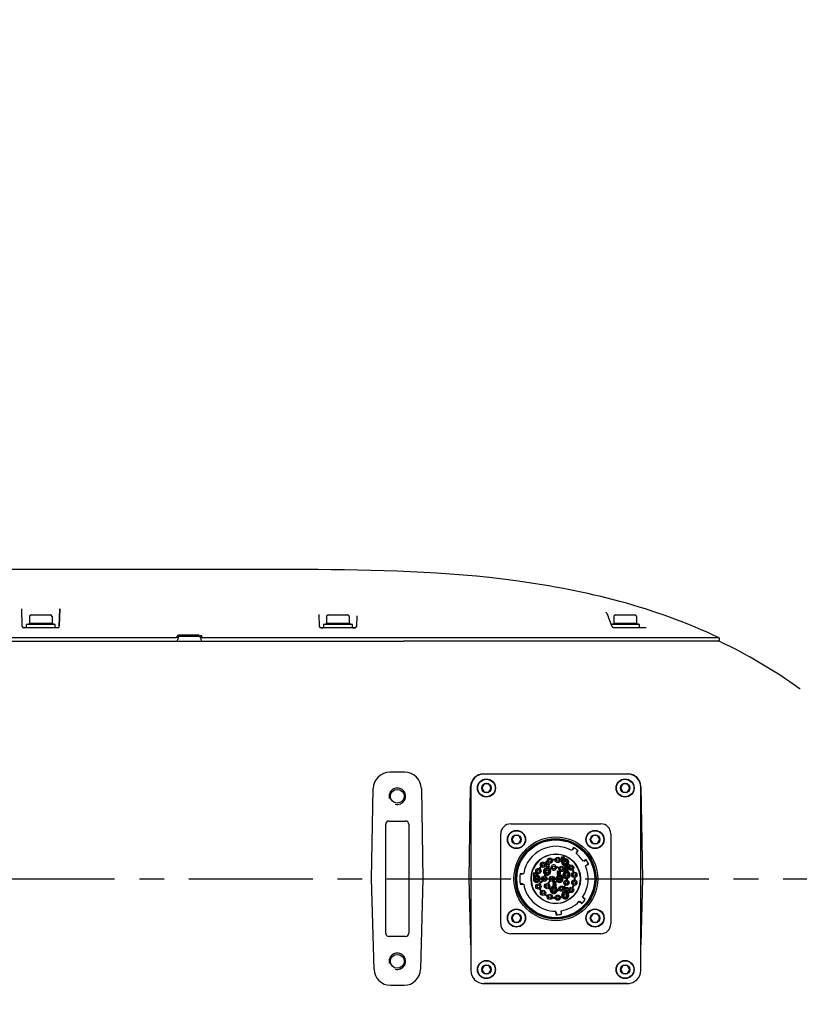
# Model space of a CAD drawing. Header units: millimetres. Extents: x 7426 to 8300, y 124 to 421.
# Tile 97 of 135: x 8179 to 8190, y 225 to 240. Entities that reach past the tile are written whole.
import ezdxf

# ---------------------------------------------------------------- set-up
doc = ezdxf.new("R2010")
doc.units = ezdxf.units.MM
doc.linetypes.add('BANKLINE1', pattern=[5.5, 4, -1.5])
doc.linetypes.add('CENTER', pattern=[0.6, 0.375, -0.075, 0.075, -0.075])
doc.layers.add('00_COMPONENTS', color=7, linetype='BANKLINE1')
doc.layers.add('外形图', color=7, linetype='Continuous')
doc.styles.add('微软雅黑', font='msyh.ttc')
doc.dimstyles.new('尺寸标注_1_20比例', dxfattribs={"dimtxt": 2.1, "dimasz": 1.7, "dimexe": 0.5, "dimexo": 0.4, "dimgap": 0.5, "dimtad": 1, "dimdec": 1, "dimlfac": 20, "dimdsep": 46, "dimtxsty": '微软雅黑', "dimcen": 0.09, "dimadec": 0, "dimazin": 0, "dimtp": 0.01, "dimtm": 0.01, "dimtfac": 1, "dimtdec": 1, "dimtofl": 0, "dimtmove": 0, "dimatfit": 3, "dimfxl": 1, "dimtolj": 1, "dimarcsym": 0})

# ---------------------------------------------------------------- blocks, each defined once
blk = doc.blocks.new('*D1502')
at = {"layer": '00_COMPONENTS', "color": 0, "linetype": 'ByBlock', "lineweight": -2, "ltscale": 20}
for p, q in [((8253.927, 235.637), (8245.003, 234.064)), ((8159.317, 226.977), (8164.002, 226.977))]:
    blk.add_line(p, q, dxfattribs=at)
blk.add_arc((8204.813, 226.977), 41.311, 12.358, 177.642, dxfattribs=at)
at = {"layer": '00_COMPONENTS', "color": 0}
for points in [[(8244.888, 235.763), (8245.444, 235.873), (8245.496, 234.15)], [(8163.254, 228.682), (8163.82, 228.671), (8163.502, 226.977)]]:
    blk.add_solid(points, dxfattribs=at)
at = {"layer": 'Defpoints', "color": 0}
for p in [(8221.175, 264.909), (8254.321, 235.707), (8158.917, 226.977), (8204.813, 226.977)]:
    blk.add_point(p, dxfattribs=at)
at = {"layer": '00_COMPONENTS', "color": 0, "insert": (8201.073, 269.715), "char_height": 2.1, "attachment_point": 5, "rotation": 5, "style": '微软雅黑'}
blk.add_mtext('\\A1;-\\A1;170%%d', dxfattribs=at)
blk = doc.blocks.new('*D1503')
at = {"layer": '00_COMPONENTS', "color": 0, "linetype": 'ByBlock', "lineweight": -2, "ltscale": 20}
for p, q in [((8163.902, 226.977), (8164.071, 226.977)), ((8239.319, 220.893), (8245.92, 219.729))]:
    blk.add_line(p, q, dxfattribs=at)
blk.add_arc((8204.813, 226.977), 41.241, 182.3619, 347.6381, dxfattribs=at)
at = {"layer": '00_COMPONENTS', "color": 0}
for points in [[(8163.89, 225.283), (8163.323, 225.271), (8163.571, 226.977)], [(8245.376, 218.093), (8244.82, 218.203), (8245.427, 219.815)]]:
    blk.add_solid(points, dxfattribs=at)
at = {"layer": 'Defpoints', "color": 0}
for p in [(8163.502, 226.977), (8204.813, 226.977), (8238.925, 220.962), (8182.15, 192.52)]:
    blk.add_point(p, dxfattribs=at)
at = {"layer": '00_COMPONENTS', "color": 0, "insert": (8201.357, 187.477), "char_height": 2.1, "attachment_point": 5, "rotation": 355, "style": '微软雅黑'}
blk.add_mtext('\\A1;+\\A1;170%%d', dxfattribs=at)

msp = doc.modelspace()

# ---------------------------------------------------------------- linework, layer by layer
at = {"layer": '外形图', "linetype": 'Continuous'}
for p, q in [((8182.8626, 231.6612), (8175.1118, 231.6619)), ((8178.5817, 230.8087), (8178.575, 231.0651)), ((8178.5819, 230.8012), (8178.575, 231.0651)), ((8179.1432, 230.8012), (8179.1501, 231.0655)), ((8179.1501, 231.0655), (8179.1433, 230.8068)), ((8178.6901, 230.9494), (8178.6901, 230.8442)), ((8178.7151, 230.9744), (8179.0101, 230.9744)), ((8179.0351, 230.9494), (8179.0351, 230.8442)), ((8183.0819, 230.8012), (8183.0772, 230.9824)), ((8183.1901, 230.9494), (8183.1901, 230.8442)), ((8183.2151, 230.9744), (8183.5101, 230.9744)), ((8183.5351, 230.9494), (8183.5351, 230.8442)), ((8183.6474, 230.9599), (8183.6432, 230.8012)), ((8187.4263, 231.018), (8187.4262, 231.0181)), ((8187.4266, 231.0153), (8187.4262, 231.0181)), ((8187.4353, 230.9984), (8187.4344, 230.9998)), ((8187.4377, 230.9949), (8187.4353, 230.9984)), ((8187.4455, 230.9817), (8187.4434, 230.9855)), ((8187.4685, 230.9248), (8187.4541, 230.9626)), ((8187.5401, 230.9494), (8187.5401, 230.8442)), ((8187.5651, 230.9744), (8187.8601, 230.9744)), ((8187.8851, 230.9494), (8187.8851, 230.8442)), ((8179.1182, 230.7769), (8178.6069, 230.7769)), ((8178.6426, 230.8269), (8178.6426, 230.7769)), ((8179.0826, 230.8269), (8178.6426, 230.8269)), ((8179.0826, 230.7769), (8178.6426, 230.7769)), ((8178.6524, 230.8305), (8178.6901, 230.8442)), ((8179.0351, 230.8442), (8178.6901, 230.8442)), ((8179.0727, 230.8305), (8179.0351, 230.8442)), ((8179.0826, 230.7769), (8179.0826, 230.8269)), ((8183.6182, 230.7769), (8183.1069, 230.7769)), ((8183.1124, 230.7769), (8183.1426, 230.7769)), ((8183.1426, 230.8269), (8183.1426, 230.7769)), ((8183.5826, 230.8269), (8183.1426, 230.8269)), ((8183.5826, 230.7769), (8183.1426, 230.7769)), ((8183.1524, 230.8305), (8183.1901, 230.8442)), ((8183.5351, 230.8442), (8183.1901, 230.8442)), ((8183.5727, 230.8305), (8183.5351, 230.8442)), ((8183.5826, 230.7769), (8183.5826, 230.8269)), ((8183.5839, 230.7769), (8183.6182, 230.7769)), ((8187.5123, 230.8059), (8187.4972, 230.8475)), ((8187.5033, 230.8308), (8187.5401, 230.8442)), ((8187.9326, 230.8269), (8187.5047, 230.8269)), ((8187.8851, 230.8442), (8187.5401, 230.8442)), ((8188.0326, 230.7769), (8187.5491, 230.7769)), ((8187.9326, 230.7769), (8187.5525, 230.7769)), ((8187.9227, 230.8305), (8187.8851, 230.8442)), ((8187.9326, 230.7769), (8187.9326, 230.8269)), ((8180.9114, 230.6269), (8167.8068, 230.6269)), ((8180.9389, 230.6275), (8180.9382, 230.6012)), ((8181.261, 230.6695), (8180.9636, 230.6695)), ((8180.9639, 230.6519), (8181.2612, 230.6519)), ((8181.2862, 230.6275), (8181.2869, 230.6012)), ((8184.3545, 230.6269), (8181.3102, 230.6269)), ((8188.3902, 230.6269), (8184.3547, 230.6269)), ((8189.136, 230.6269), (8188.3902, 230.6269)), ((8189.136, 230.6269), (8189.136, 230.5919)), ((8167.5368, 230.5769), (8184.3551, 230.5769)), ((8189.136, 230.5769), (8184.3551, 230.5769)), ((8190.3626, 229.8519), (8190.3509, 229.8602)), ((8184.3775, 228.5905), (8184.1476, 228.5905)), ((8185.5672, 228.5655), (8187.7579, 228.5655)), ((8187.7501, 228.5644), (8185.5751, 228.5644)), ((8185.3489, 226.9769), (8185.3733, 228.375)), ((8185.5767, 228.414), (8185.5408, 228.3519)), ((8185.6484, 228.414), (8185.5767, 228.414)), ((8185.6843, 228.3519), (8185.6484, 228.414)), ((8187.6767, 228.414), (8187.6408, 228.3519)), ((8187.7484, 228.414), (8187.6767, 228.414)), ((8187.7843, 228.3519), (8187.7484, 228.414)), ((8187.9518, 228.375), (8187.9762, 226.9769)), ((8183.8739, 226.9769), (8183.8978, 228.3451)), ((8184.6273, 228.3451), (8184.6512, 226.9769)), ((8185.3751, 228.3644), (8185.3751, 225.5894)), ((8185.5408, 228.3519), (8185.5767, 228.2898)), ((8185.5767, 228.2898), (8185.6484, 228.2898)), ((8185.6484, 228.2898), (8185.6843, 228.3519)), ((8187.6408, 228.3519), (8187.6767, 228.2898)), ((8187.6767, 228.2898), (8187.7484, 228.2898)), ((8187.7484, 228.2898), (8187.7843, 228.3519)), ((8187.9501, 225.5894), (8187.9501, 228.3644)), ((8184.0876, 226.1519), (8184.0876, 227.8019)), ((8184.1375, 227.8519), (8184.3876, 227.8519)), ((8184.4376, 227.8019), (8184.4376, 226.1519)), ((8185.9801, 227.8094), (8187.3451, 227.8094)), ((8185.8301, 226.2944), (8185.8301, 227.6594)), ((8186.0317, 227.634), (8185.9958, 227.5719)), ((8186.1034, 227.634), (8186.0317, 227.634)), ((8186.1393, 227.5719), (8186.1034, 227.634)), ((8187.2217, 227.634), (8187.1858, 227.5719)), ((8187.2934, 227.634), (8187.2217, 227.634)), ((8187.3293, 227.5719), (8187.2934, 227.634)), ((8187.4951, 227.6594), (8187.4951, 226.2944)), ((8185.9958, 227.5719), (8186.0317, 227.5098)), ((8186.0317, 227.5098), (8186.1034, 227.5098)), ((8186.1034, 227.5098), (8186.1393, 227.5719)), ((8187.1858, 227.5719), (8187.2217, 227.5098)), ((8187.2217, 227.5098), (8187.2934, 227.5098)), ((8187.2934, 227.5098), (8187.3293, 227.5719)), ((8186.9333, 227.4499), (8186.9036, 227.4058)), ((8186.9212, 227.4238), (8186.944, 227.4436)), ((8186.9699, 227.3611), (8186.9997, 227.4051)), ((8186.9899, 227.4126), (8186.9801, 227.3841)), ((8186.4601, 227.2077), (8186.4601, 227.2094)), ((8186.4801, 227.2094), (8186.4801, 227.2077)), ((8186.5184, 227.212), (8186.5184, 227.1796)), ((8186.5231, 227.212), (8186.5184, 227.212)), ((8186.5184, 227.1796), (8186.5243, 227.1796)), ((8186.5243, 227.1796), (8186.5243, 227.2041)), ((8186.5636, 227.2677), (8186.5636, 227.2694)), ((8186.5636, 227.2314), (8186.5636, 227.2331)), ((8186.5677, 227.1866), (8186.5677, 227.1929)), ((8186.5836, 227.2694), (8186.5836, 227.2677)), ((8186.5836, 227.2331), (8186.5836, 227.2314)), ((8186.6826, 227.2802), (8186.6826, 227.2819)), ((8186.6826, 227.2439), (8186.6826, 227.2456)), ((8186.7026, 227.2819), (8186.7026, 227.2802)), ((8186.7026, 227.2456), (8186.7026, 227.2439)), ((8186.7553, 227.3024), (8186.7548, 227.3085)), ((8186.7966, 227.2432), (8186.7966, 227.2449)), ((8186.7966, 227.2069), (8186.7966, 227.2086)), ((8186.8166, 227.2449), (8186.8166, 227.2432)), ((8186.8166, 227.2086), (8186.8166, 227.2069)), ((8187.1237, 227.2674), (8187.0768, 227.2424)), ((8187.1007, 227.2501), (8187.1301, 227.2569)), ((8187.1143, 227.1718), (8187.1613, 227.1967)), ((8187.1562, 227.208), (8187.1341, 227.1874)), ((8186.1217, 227.0442), (8186.1537, 227.0528)), ((8186.1235, 227.0569), (8186.1771, 227.0569)), ((8186.3265, 227.0443), (8186.314, 227.0226)), ((8186.3204, 227.0632), (8186.3204, 227.0592)), ((8186.3706, 227.0632), (8186.3204, 227.0632)), ((8186.339, 227.0226), (8186.3265, 227.0443)), ((8186.3315, 227.0571), (8186.3706, 227.0571)), ((8186.333, 227.0448), (8186.3389, 227.0448)), ((8186.3706, 227.0571), (8186.3706, 227.0632)), ((8186.3901, 227.1112), (8186.3901, 227.1129)), ((8186.3901, 227.0749), (8186.3901, 227.0766)), ((8186.4101, 227.1129), (8186.4101, 227.1112)), ((8186.4101, 227.0766), (8186.4101, 227.0749)), ((8186.4601, 227.1714), (8186.4601, 227.1731)), ((8186.4801, 227.1731), (8186.4801, 227.1714)), ((8186.5175, 227.1635), (8186.5175, 227.1596)), ((8186.5677, 227.1635), (8186.5175, 227.1635)), ((8186.5206, 227.1052), (8186.5206, 227.1069)), ((8186.5206, 227.0689), (8186.5206, 227.0706)), ((8186.5286, 227.1574), (8186.5677, 227.1574)), ((8186.5301, 227.1451), (8186.536, 227.1451)), ((8186.5406, 227.1069), (8186.5406, 227.1052)), ((8186.5406, 227.0706), (8186.5406, 227.0689)), ((8186.5677, 227.1574), (8186.5677, 227.1635)), ((8186.6226, 227.1642), (8186.6226, 227.1659)), ((8186.6226, 227.1279), (8186.6226, 227.1296)), ((8186.6426, 227.1659), (8186.6426, 227.1642)), ((8186.6426, 227.1296), (8186.6426, 227.1279)), ((8186.6952, 227.0862), (8186.6947, 227.0912)), ((8186.6967, 227.0336), (8186.6974, 227.0388)), ((8186.7266, 227.0598), (8186.7266, 227.0397)), ((8186.7325, 227.0598), (8186.7266, 227.0598)), ((8186.7325, 227.0327), (8186.7325, 227.0598)), ((8186.7391, 227.1437), (8186.7391, 227.1454)), ((8186.7391, 227.1074), (8186.7391, 227.1091)), ((8186.7591, 227.1454), (8186.7591, 227.1437)), ((8186.7591, 227.1091), (8186.7591, 227.1074)), ((8186.8146, 227.0532), (8186.8146, 227.0549)), ((8186.8148, 227.0984), (8186.8154, 227.1048)), ((8186.8346, 227.0549), (8186.8346, 227.0532)), ((8186.8446, 227.1303), (8186.8446, 227.1058)), ((8186.8505, 227.1303), (8186.8446, 227.1303)), ((8186.8505, 227.0973), (8186.8505, 227.1303)), ((8186.8851, 227.1632), (8186.8851, 227.1649)), ((8186.8851, 227.1269), (8186.8851, 227.1286)), ((8186.9051, 227.1649), (8186.9051, 227.1632)), ((8186.9051, 227.1286), (8186.9051, 227.1269)), ((8186.9336, 227.0542), (8186.9336, 227.0559)), ((8186.9536, 227.0559), (8186.9536, 227.0542)), ((8183.9098, 225.6065), (8183.8739, 226.9769)), ((8184.6512, 226.9769), (8184.6153, 225.6065)), ((8185.3751, 225.9788), (8185.3489, 226.9769)), ((8186.1537, 226.901), (8186.1217, 226.9096)), ((8186.1235, 226.8969), (8186.1771, 226.8969)), ((8186.314, 227.0226), (8186.339, 227.0226)), ((8186.3651, 226.9942), (8186.3651, 226.9959)), ((8186.3651, 226.9579), (8186.3651, 226.9596)), ((8186.3851, 226.9959), (8186.3851, 226.9942)), ((8186.3851, 226.9596), (8186.3851, 226.9579)), ((8186.4801, 226.9942), (8186.4801, 226.9959)), ((8186.4801, 226.9579), (8186.4801, 226.9596)), ((8186.5001, 226.9959), (8186.5001, 226.9942)), ((8186.5001, 226.9596), (8186.5001, 226.9579)), ((8186.5206, 226.8832), (8186.5206, 226.8849)), ((8186.5406, 226.8849), (8186.5406, 226.8832)), ((8186.5951, 226.9942), (8186.5951, 226.9959)), ((8186.5951, 226.9579), (8186.5951, 226.9596)), ((8186.6151, 226.9959), (8186.6151, 226.9942)), ((8186.6151, 226.9596), (8186.6151, 226.9579)), ((8186.6309, 226.9041), (8186.632, 226.9102)), ((8186.6391, 226.9163), (8186.6445, 226.9156)), ((8186.6653, 226.9819), (8186.6448, 226.9819)), ((8186.6448, 226.9719), (8186.6653, 226.9719)), ((8186.6541, 226.9096), (8186.6549, 226.9035)), ((8186.6622, 226.8969), (8186.6622, 226.8724)), ((8186.6681, 226.8969), (8186.6622, 226.8969)), ((8186.6681, 226.8638), (8186.6681, 226.8969)), ((8186.7101, 226.9942), (8186.7101, 226.9959)), ((8186.7101, 226.9579), (8186.7101, 226.9596)), ((8186.7301, 226.9959), (8186.7301, 226.9942)), ((8186.7301, 226.9596), (8186.7301, 226.9579)), ((8186.8146, 227.0169), (8186.8146, 227.0186)), ((8186.8146, 226.9352), (8186.8146, 226.9369)), ((8186.8146, 226.8989), (8186.8146, 226.9006)), ((8186.8346, 227.0186), (8186.8346, 227.0169)), ((8186.8346, 226.9369), (8186.8346, 226.9352)), ((8186.8346, 226.9006), (8186.8346, 226.8989)), ((8186.9336, 227.0179), (8186.9336, 227.0196)), ((8186.9336, 226.9342), (8186.9336, 226.9359)), ((8186.9336, 226.8979), (8186.9336, 226.8996)), ((8186.9536, 227.0196), (8186.9536, 227.0179)), ((8186.9536, 226.9359), (8186.9536, 226.9342)), ((8186.9536, 226.8996), (8186.9536, 226.8979)), ((8187.9762, 226.9769), (8187.9501, 225.9788)), ((8186.3901, 226.8772), (8186.3901, 226.8789)), ((8186.3901, 226.8409), (8186.3901, 226.8426)), ((8186.4101, 226.8789), (8186.4101, 226.8772)), ((8186.4101, 226.8426), (8186.4101, 226.8409)), ((8186.4601, 226.7807), (8186.4601, 226.7824)), ((8186.4601, 226.7444), (8186.4601, 226.7461)), ((8186.4801, 226.7824), (8186.4801, 226.7807)), ((8186.4801, 226.7461), (8186.4801, 226.7444)), ((8186.5206, 226.8469), (8186.5206, 226.8486)), ((8186.5406, 226.8486), (8186.5406, 226.8469)), ((8186.6226, 226.8242), (8186.6226, 226.8259)), ((8186.6226, 226.7879), (8186.6226, 226.7896)), ((8186.6324, 226.865), (8186.633, 226.8713)), ((8186.6426, 226.8259), (8186.6426, 226.8242)), ((8186.6426, 226.7896), (8186.6426, 226.7879)), ((8186.7391, 226.8447), (8186.7391, 226.8464)), ((8186.7391, 226.8084), (8186.7391, 226.8101)), ((8186.7591, 226.8464), (8186.7591, 226.8447)), ((8186.7591, 226.8101), (8186.7591, 226.8084)), ((8186.7966, 226.7452), (8186.7966, 226.7469)), ((8186.8506, 226.8412), (8186.8004, 226.8411)), ((8186.8004, 226.8411), (8186.8004, 226.8372)), ((8186.8507, 226.8024), (8186.8005, 226.8023)), ((8186.8005, 226.8023), (8186.8005, 226.7983)), ((8186.8115, 226.835), (8186.8506, 226.8351)), ((8186.8116, 226.7962), (8186.8507, 226.7962)), ((8186.813, 226.8228), (8186.8189, 226.8228)), ((8186.8131, 226.7839), (8186.819, 226.7839)), ((8186.8166, 226.7469), (8186.8166, 226.7452)), ((8186.8506, 226.8351), (8186.8506, 226.8412)), ((8186.8507, 226.7962), (8186.8507, 226.8024)), ((8186.8851, 226.8252), (8186.8851, 226.8269)), ((8186.8851, 226.7889), (8186.8851, 226.7906)), ((8186.9051, 226.8269), (8186.9051, 226.8252)), ((8186.9051, 226.7906), (8186.9051, 226.7889)), ((8186.5636, 226.7207), (8186.5636, 226.7224)), ((8186.5636, 226.6844), (8186.5636, 226.6861)), ((8186.5836, 226.7224), (8186.5836, 226.7207)), ((8186.5836, 226.6861), (8186.5836, 226.6844)), ((8186.6826, 226.7082), (8186.6826, 226.7099)), ((8186.6826, 226.6719), (8186.6826, 226.6736)), ((8186.7026, 226.7099), (8186.7026, 226.7082)), ((8186.7026, 226.6736), (8186.7026, 226.6719)), ((8186.7966, 226.7089), (8186.7966, 226.7106)), ((8186.8166, 226.7106), (8186.8166, 226.7089)), ((8187.0185, 226.6372), (8187.0598, 226.6038)), ((8187.0681, 226.6128), (8187.0405, 226.6251)), ((8187.1101, 226.6659), (8187.0688, 226.6994)), ((8187.0852, 226.6803), (8187.103, 226.6559)), ((8186.0317, 226.444), (8185.9958, 226.3819)), ((8186.1034, 226.444), (8186.0317, 226.444)), ((8186.1393, 226.3819), (8186.1034, 226.444)), ((8186.6701, 226.4319), (8186.6655, 226.4849)), ((8186.6824, 226.4323), (8186.6721, 226.4606)), ((8186.7428, 226.4668), (8186.7376, 226.4371)), ((8186.7498, 226.4389), (8186.7452, 226.4919)), ((8187.2217, 226.444), (8187.1858, 226.3819)), ((8187.2934, 226.444), (8187.2217, 226.444)), ((8187.3293, 226.3819), (8187.2934, 226.444)), ((8185.9958, 226.3819), (8186.0317, 226.3198)), ((8186.0317, 226.3198), (8186.1034, 226.3198)), ((8186.1034, 226.3198), (8186.1393, 226.3819)), ((8187.1858, 226.3819), (8187.2217, 226.3198)), ((8187.2217, 226.3198), (8187.2934, 226.3198)), ((8187.2934, 226.3198), (8187.3293, 226.3819)), ((8187.3451, 226.1444), (8185.9801, 226.1444)), ((8184.3876, 226.1019), (8184.1375, 226.1019)), ((8185.5767, 225.664), (8185.5408, 225.6019)), ((8185.5408, 225.6019), (8185.5767, 225.5398)), ((8185.6484, 225.664), (8185.5767, 225.664)), ((8185.5767, 225.5398), (8185.6484, 225.5398)), ((8185.6843, 225.6019), (8185.6484, 225.664)), ((8185.6484, 225.5398), (8185.6843, 225.6019)), ((8187.6767, 225.664), (8187.6408, 225.6019)), ((8187.6408, 225.6019), (8187.6767, 225.5398)), ((8187.7484, 225.664), (8187.6767, 225.664)), ((8187.6767, 225.5398), (8187.7484, 225.5398)), ((8187.7843, 225.6019), (8187.7484, 225.664)), ((8187.7484, 225.5398), (8187.7843, 225.6019)), ((8184.1596, 225.3632), (8184.3655, 225.3632)), ((8185.5751, 225.3894), (8187.7501, 225.3894)), ((8187.7457, 225.3882), (8185.5794, 225.3882))]:
    msp.add_line(p, q, dxfattribs=at)
at = {"layer": '外形图', "linetype": 'CENTER', "ltscale": 5}
msp.add_line((8139.1064, 226.9769), (8265.7078, 226.9769), dxfattribs=at)
at = {"layer": '外形图', "linetype": 'Continuous'}
for points in [[(8187.4344, 230.9997), (8187.4304, 231.006), (8187.4279, 231.0111), (8187.4266, 231.0153)], [(8187.4434, 230.9855), (8187.4424, 230.9871), (8187.44, 230.9912), (8187.4377, 230.9949)], [(8187.4541, 230.9626), (8187.452, 230.9679), (8187.4488, 230.975), (8187.4455, 230.9817)], [(8187.4972, 230.8475), (8187.4876, 230.8737), (8187.478, 230.8995), (8187.4685, 230.9248)], [(8187.5155, 230.7993), (8187.5141, 230.8019), (8187.5129, 230.8045), (8187.5123, 230.8059)], [(8187.519, 230.7942), (8187.5171, 230.7967), (8187.5155, 230.7993)], [(8187.5491, 230.7769), (8187.5467, 230.777), (8187.5436, 230.7775), (8187.5404, 230.7785), (8187.5372, 230.7797), (8187.5341, 230.7813), (8187.5311, 230.783), (8187.5283, 230.785), (8187.5256, 230.7871), (8187.5232, 230.7894), (8187.521, 230.7917), (8187.519, 230.7942)]]:
    msp.add_lwpolyline(points, dxfattribs=at)
for centre, radius in [((8185.6126, 228.3519), 0.1375), ((8185.6126, 228.3519), 0.1325), ((8185.6126, 228.3519), 0.0717), ((8187.7126, 228.3519), 0.1375), ((8187.7126, 228.3519), 0.1325), ((8187.7126, 228.3519), 0.0717), ((8184.2626, 228.2269), 0.105), ((8186.0676, 227.5719), 0.1375), ((8186.0676, 227.5719), 0.1325), ((8186.0676, 227.5719), 0.0717), ((8187.2576, 227.5719), 0.1375), ((8187.2576, 227.5719), 0.1325), ((8187.2576, 227.5719), 0.0717), ((8186.6626, 226.9769), 0.635), ((8186.6626, 226.9769), 0.61), ((8186.6626, 226.9769), 0.5975), ((8186.6626, 226.9769), 0.5895), ((8186.6626, 226.9769), 0.375), ((8186.4701, 227.1904), 0.04), ((8186.4701, 227.1904), 0.0215), ((8186.4701, 227.1904), 0.02), ((8186.5736, 227.2504), 0.04), ((8186.5736, 227.2504), 0.0215), ((8186.5736, 227.2504), 0.02), ((8186.6926, 227.2629), 0.04), ((8186.6926, 227.2629), 0.0215), ((8186.6926, 227.2629), 0.02), ((8186.8066, 227.2259), 0.045), ((8186.8066, 227.2259), 0.04), ((8186.8066, 227.2259), 0.0215), ((8186.8066, 227.2259), 0.02), ((8186.8951, 227.1459), 0.04), ((8186.4001, 227.0939), 0.04), ((8186.4001, 227.0939), 0.0215), ((8186.4001, 227.0939), 0.02), ((8186.5306, 227.0879), 0.045), ((8186.5306, 227.0879), 0.04), ((8186.5306, 227.0879), 0.0215), ((8186.5306, 227.0879), 0.02), ((8186.6326, 227.1469), 0.0215), ((8186.6326, 227.1469), 0.02), ((8186.7491, 227.1264), 0.04), ((8186.7491, 227.1264), 0.0215), ((8186.7491, 227.1264), 0.02), ((8186.8246, 227.0359), 0.045), ((8186.8246, 227.0359), 0.04), ((8186.8246, 227.0359), 0.0215), ((8186.8246, 227.0359), 0.02), ((8186.8951, 227.1459), 0.0215), ((8186.8951, 227.1459), 0.02), ((8186.9436, 227.0369), 0.04), ((8186.9436, 227.0369), 0.0215), ((8186.9436, 227.0369), 0.02), ((8186.3751, 226.9769), 0.045), ((8186.3751, 226.9769), 0.04), ((8186.3751, 226.9769), 0.0215), ((8186.3751, 226.9769), 0.02), ((8186.4001, 226.8599), 0.04), ((8186.4001, 226.8599), 0.0215), ((8186.4901, 226.9769), 0.04), ((8186.4901, 226.9769), 0.0215), ((8186.4901, 226.9769), 0.02), ((8186.5306, 226.8659), 0.04), ((8186.5306, 226.8659), 0.0215), ((8186.5306, 226.8659), 0.02), ((8186.6051, 226.9769), 0.04), ((8186.6051, 226.9769), 0.0215), ((8186.6051, 226.9769), 0.02), ((8186.7201, 226.9769), 0.045), ((8186.7201, 226.9769), 0.04), ((8186.7201, 226.9769), 0.0215), ((8186.7201, 226.9769), 0.02), ((8186.8246, 226.9179), 0.04), ((8186.8246, 226.9179), 0.0215), ((8186.8246, 226.9179), 0.02), ((8186.9436, 226.9169), 0.04), ((8186.9436, 226.9169), 0.0215), ((8186.9436, 226.9169), 0.02), ((8186.4001, 226.8599), 0.02), ((8186.4701, 226.7634), 0.04), ((8186.4701, 226.7634), 0.0215), ((8186.4701, 226.7634), 0.02), ((8186.5736, 226.7034), 0.04), ((8186.6326, 226.8069), 0.045), ((8186.6326, 226.8069), 0.04), ((8186.6326, 226.8069), 0.0215), ((8186.6326, 226.8069), 0.02), ((8186.7491, 226.8274), 0.04), ((8186.7491, 226.8274), 0.0215), ((8186.7491, 226.8274), 0.02), ((8186.8066, 226.7279), 0.045), ((8186.8066, 226.7279), 0.04), ((8186.8066, 226.7279), 0.0215), ((8186.8066, 226.7279), 0.02), ((8186.8951, 226.8079), 0.04), ((8186.8951, 226.8079), 0.0215), ((8186.8951, 226.8079), 0.02), ((8186.5736, 226.7034), 0.0215), ((8186.5736, 226.7034), 0.02), ((8186.6926, 226.6909), 0.04), ((8186.6926, 226.6909), 0.0215), ((8186.6926, 226.6909), 0.02), ((8186.0676, 226.3819), 0.1375), ((8186.0676, 226.3819), 0.1325), ((8186.0676, 226.3819), 0.0717), ((8187.2576, 226.3819), 0.1375), ((8187.2576, 226.3819), 0.1325), ((8187.2576, 226.3819), 0.0717), ((8184.2626, 225.7269), 0.105), ((8185.6126, 225.6019), 0.1375), ((8185.6126, 225.6019), 0.1325), ((8187.7126, 225.6019), 0.1375), ((8187.7126, 225.6019), 0.1325), ((8185.6126, 225.6019), 0.0717), ((8187.7126, 225.6019), 0.0717)]:
    msp.add_circle(centre, radius, dxfattribs=at)
for centre, radius, start, end in [((8178.7151, 230.9494), 0.025, 90, 180), ((8179.0101, 230.9494), 0.025, 0, 90), ((8183.2151, 230.9494), 0.025, 90, 180), ((8183.5101, 230.9494), 0.025, 0, 90), ((8187.5651, 230.9494), 0.025, 90, 180), ((8187.8601, 230.9494), 0.025, 0, 90), ((8178.6069, 230.8019), 0.025, 181.5, 270), ((8178.6576, 230.8164), 0.015, 110, 135.55634), ((8179.0676, 230.8164), 0.015, 44.44366, 70), ((8179.1182, 230.8019), 0.025, 270, 358.5), ((8183.1069, 230.8019), 0.025, 181.5, 270), ((8183.1069, 230.8019), 0.025, 181.5, 270), ((8183.1576, 230.8164), 0.015, 110, 135.55634), ((8183.5676, 230.8164), 0.015, 44.44366, 70), ((8183.6182, 230.8019), 0.025, 270, 358.5), ((8183.6182, 230.8019), 0.025, 279.50819, 348.76433), ((8187.9176, 230.8164), 0.015, 44.44366, 70), ((8180.9639, 230.6269), 0.025, 90, 178.5), ((8181.2612, 230.6269), 0.025, 1.5, 90), ((8180.9132, 230.6019), 0.025, 270, 358.5), ((8181.3119, 230.6019), 0.025, 181.5, 270), ((8189.121, 230.5919), 0.015, 270, 0), ((8185.6871, 223.3417), 8.0152, 54.41758, 64.51415), ((8185.5751, 228.3644), 0.2, 90, 180), ((8187.7501, 228.3644), 0.2, 0, 90), ((8184.2626, 228.2269), 0.125, 255, 195), ((8185.9801, 227.6594), 0.15, 90, 180), ((8187.3451, 227.6594), 0.15, 0, 90), ((8186.6626, 226.9769), 0.492, 60.66334, 170.64206), ((8186.6626, 226.9769), 0.3725, 90, 186.67024), ((8186.6626, 226.9769), 0.3725, 88.05029, 90), ((8186.6626, 226.9769), 0.3725, 6.67024, 88.05029), ((8186.9048, 227.4427), 0.025, 287.86957, 311), ((8186.6626, 226.9769), 0.545, 51.79102, 60.20898), ((8186.6626, 226.9769), 0.492, 32.66334, 51.33666), ((8187.0037, 227.376), 0.025, 161, 184.13043), ((8186.6626, 226.9769), 0.295, 115.76416, 124.30391), ((8186.6626, 226.9769), 0.285, 116.01967, 124.04094), ((8186.5768, 227.2742), 0.0821, 240.72232, 253.84932), ((8186.6326, 227.1469), 0.04, 0, 200.01596), ((8186.6626, 226.9769), 0.295, 91.74941, 100.28679), ((8186.6626, 226.9769), 0.285, 92.00732, 100.03128), ((8186.6626, 226.9769), 0.285, 70.96909, 76.01638), ((8186.6626, 226.9769), 0.295, 70.69511, 76.27429), ((8186.8066, 227.2259), 0.055, 158.20284, 321.71531), ((8186.8066, 227.2259), 0.055, 332.24633, 147.67094), ((8186.6626, 226.9769), 0.285, 44.01181, 48.95087), ((8186.6626, 226.9769), 0.295, 43.74697, 49.22216), ((8187.0951, 227.2744), 0.025, 259.86957, 283), ((8186.6626, 226.9769), 0.545, 23.79102, 32.20898), ((8187.1511, 227.1691), 0.025, 133, 156.13043), ((8186.6626, 226.9769), 0.545, 171.55911, 188.44089), ((8186.1472, 227.0769), 0.025, 285, 306.73812), ((8186.3751, 226.9769), 0.055, 92.43524, 81.89955), ((8186.2939, 227.0265), 0.0431, 25.16695, 26.863), ((8186.6626, 226.9769), 0.295, 163.7101, 169.26468), ((8186.6626, 226.9769), 0.285, 163.97688, 168.98553), ((8186.6626, 226.9769), 0.295, 139.77422, 148.24347), ((8186.6626, 226.9769), 0.285, 140.03719, 147.97669), ((8186.5306, 227.0879), 0.055, 48.8217, 231.05673), ((8186.6626, 226.9769), 0.18, 157.72731, 167.19781), ((8186.6626, 226.9769), 0.17, 158.40429, 166.61242), ((8186.5306, 227.0879), 0.055, 241.70966, 38.47709), ((8186.5133, 227.137), 0.0241, 19.67303, 21.43389), ((8186.6626, 226.9769), 0.18, 112.81329, 122.15112), ((8186.6626, 226.9769), 0.1703, 113.38242, 121.48602), ((8186.6326, 227.1469), 0.04, 200.01596, 0), ((8186.7201, 226.9769), 0.055, 185.21591, 174.78409), ((8186.6626, 226.9769), 0.18, 72.75407, 87.20267), ((8186.6277, 227.1474), 0.0449, 357.68444, 358.914), ((8186.6626, 226.9769), 0.17, 73.32064, 86.62808), ((8186.8246, 227.0359), 0.055, 121.72425, 278.29875), ((8186.6626, 226.9769), 0.17, 38.48057, 46.57241), ((8186.6626, 226.9769), 0.18, 37.79996, 47.13899), ((8186.8246, 227.0359), 0.055, 288.95404, 111.06895), ((8186.822, 227.1374), 0.032, 104.33989, 106.09515), ((8186.6626, 226.9769), 0.285, 20.05461, 28.01362), ((8186.6626, 226.9769), 0.295, 19.7848, 28.27846), ((8186.6626, 226.9769), 0.492, 325.66334, 23.33666), ((8186.1472, 226.8769), 0.025, 53.26188, 75), ((8186.6626, 226.9769), 0.492, 189.35794, 270.33666), ((8186.6626, 226.9769), 0.3725, 186.67024, 268.05029), ((8186.6392, 226.7148), 0.295, 127.22702, 141.37852), ((8186.6392, 226.7148), 0.285, 126.76386, 140.7026), ((8187.0108, 226.5382), 0.6, 136.58359, 142.25262), ((8187.0108, 226.5382), 0.59, 136.55282, 141.86641), ((8186.6626, 226.9769), 0.3725, 268.05029, 6.67024), ((8186.6626, 226.9769), 0.17, 313.42759, 326.59551), ((8186.6626, 226.9769), 0.17, 353.38149, 1.54242), ((8186.6626, 226.9769), 0.18, 352.78837, 2.22304), ((8186.6626, 226.9769), 0.285, 355.94866, 4.05134), ((8186.6626, 226.9769), 0.295, 355.67885, 4.32115), ((8186.6626, 226.9769), 0.295, 211.75653, 220.22578), ((8186.6626, 226.9769), 0.285, 212.02331, 219.96281), ((8186.6626, 226.9769), 0.295, 235.69609, 244.23584), ((8186.6626, 226.9769), 0.285, 235.95906, 243.98033), ((8186.6626, 226.9769), 0.18, 232.86214, 242.20504), ((8186.6626, 226.9769), 0.17, 233.45032, 241.53805), ((8186.6326, 226.8069), 0.055, 168.70955, 351.27449), ((8186.6326, 226.8069), 0.055, 1.92101, 158.06303), ((8186.6626, 226.9769), 0.18, 277.77901, 287.24593), ((8186.6626, 226.9769), 0.17, 278.44599, 286.67936), ((8186.8066, 226.7279), 0.055, 38.28556, 201.79826), ((8186.8066, 226.7279), 0.055, 212.32906, 27.75367), ((8186.6626, 226.9769), 0.18, 312.86101, 327.18863), ((8186.7741, 226.7655), 0.0431, 25.27694, 26.96975), ((8186.6626, 226.9769), 0.285, 311.05182, 315.98819), ((8186.6626, 226.9769), 0.295, 310.77784, 316.25303), ((8186.6626, 226.9769), 0.285, 331.98638, 339.94539), ((8186.6626, 226.9769), 0.295, 331.72154, 340.2152), ((8186.6626, 226.9769), 0.295, 259.71321, 268.25059), ((8186.6626, 226.9769), 0.285, 259.96872, 267.99268), ((8186.6626, 226.9769), 0.285, 283.98362, 289.03426), ((8186.6626, 226.9769), 0.295, 283.72571, 289.30489), ((8186.6626, 226.9769), 0.492, 279.66334, 316.33666), ((8187.0304, 226.6023), 0.025, 66, 89.13043), ((8186.6626, 226.9769), 0.545, 316.79102, 325.20898), ((8187.1055, 226.695), 0.025, 192.86957, 216), ((8186.6486, 226.4521), 0.025, 20, 43.13043), ((8186.6626, 226.9769), 0.545, 270.79102, 279.20898), ((8186.7675, 226.4625), 0.025, 146.86957, 170), ((8185.9801, 226.2944), 0.15, 180, 270), ((8187.3451, 226.2944), 0.15, 270, 0), ((8184.2626, 225.7269), 0.125, 255, 195), ((8185.5751, 225.5894), 0.2, 180, 270), ((8187.7501, 225.5894), 0.2, 270, 0)]:
    msp.add_arc(centre, radius, start, end, dxfattribs=at)
for centre, major_axis, ratio, start_param, end_param in [((8184.1479, 228.3404), (0.1754, -0.1785), 0.9988038, 2.3656024, 3.9177381), ((8184.3772, 228.3404), (-0.1754, -0.1785), 0.9988038, 2.3654472, 3.9175829), ((8185.5674, 228.3714), (0.1361, -0.1385), 0.9988038, 8.6487877, 10.2009234), ((8187.7577, 228.3714), (-0.1361, -0.1385), 0.9988038, 8.6486325, 10.2007682), ((8184.1376, 227.8019), (0.0354, -0.0354), 0.999315, 2.3565371, 3.9266482), ((8184.3875, 227.8019), (0.0354, 0.0354), 0.999315, -0.7850555, 0.7850555), ((8184.1376, 226.1519), (0.0354, 0.0354), 0.999315, 2.3565371, 3.9266482), ((8184.3875, 226.1519), (0.0354, -0.0354), 0.999315, -0.7850555, 0.7850555), ((8184.1599, 225.6134), (0.1746, 0.1793), 0.9988142, 2.3697094, 3.9131237), ((8184.3653, 225.6134), (-0.1746, 0.1793), 0.9988142, 2.3700616, 3.913476), ((8185.5796, 225.5824), (0.1355, 0.1392), 0.9988142, 10.0258563, 10.196309), ((8187.7455, 225.5824), (-0.1355, 0.1392), 0.9988142, 8.6532469, 8.8236994)]:
    msp.add_ellipse(centre, major_axis=major_axis, ratio=ratio, start_param=start_param, end_param=end_param, dxfattribs=at)
for points, knots in [([(8189.136, 230.6269), (8188.1748, 231.0858), (8186.0628, 231.6106), (8183.9298, 231.6571), (8182.8626, 231.6612)], [0, 0, 0, 0, 0.4995095, 1, 1, 1, 1]), ([(8180.9294, 230.6548), (8180.9265, 230.6515), (8180.9217, 230.6434), (8180.9216, 230.6339), (8180.9226, 230.6294)], [0, 0, 0, 0, 0.4834761, 1, 1, 1, 1]), ([(8180.9332, 230.6585), (8180.9325, 230.6579), (8180.9312, 230.6567), (8180.93, 230.6554), (8180.9294, 230.6548)], [0, 0, 0, 0, 0.5021669, 1, 1, 1, 1]), ([(8180.9636, 230.6695), (8180.9582, 230.6695), (8180.9472, 230.6674), (8180.9374, 230.6621), (8180.9332, 230.6585)], [0, 0, 0, 0, 0.4976037, 1, 1, 1, 1]), ([(8181.2878, 230.6597), (8181.2856, 230.6595), (8181.2805, 230.6576), (8181.2761, 230.6546), (8181.2737, 230.6528)], [0, 0, 0, 0, 0.4170176, 1, 1, 1, 1]), ([(8181.2913, 230.6597), (8181.2907, 230.6598), (8181.2895, 230.6599), (8181.2884, 230.6598), (8181.2878, 230.6597)], [0, 0, 0, 0, 0.4810008, 1, 1, 1, 1]), ([(8181.3068, 230.6351), (8181.305, 230.6404), (8181.3028, 230.6497), (8181.2956, 230.6589), (8181.2913, 230.6597)], [0, 0, 0, 0, 0.559556, 1, 1, 1, 1]), ([(8181.3102, 230.6269), (8181.3095, 230.6282), (8181.3083, 230.6309), (8181.3073, 230.6337), (8181.3068, 230.6351)], [0, 0, 0, 0, 0.4810021, 1, 1, 1, 1]), ([(8186.6725, 227.1456), (8186.6722, 227.1376), (8186.6667, 227.1213), (8186.6458, 227.1064), (8186.6202, 227.1061), (8186.606, 227.1159), (8186.601, 227.1223)], [0, 0, 0, 0, 0.2500329, 0.5000167, 0.7499929, 1, 1, 1, 1])]:
    msp.add_open_spline(points, degree=3, knots=knots, dxfattribs=at)
for points in [[(8186.5367, 227.2025), (8186.5311, 227.2057), (8186.5266, 227.2088), (8186.5231, 227.212)], [(8186.5243, 227.2041), (8186.5278, 227.201), (8186.5322, 227.1981), (8186.5374, 227.1953)], [(8186.5374, 227.1953), (8186.5426, 227.1925), (8186.5479, 227.1904), (8186.5535, 227.1889)], [(8186.5535, 227.1889), (8186.5591, 227.1875), (8186.5638, 227.1867), (8186.5677, 227.1866)], [(8186.5677, 227.1929), (8186.5627, 227.1933), (8186.5582, 227.1941), (8186.554, 227.1953)], [(8186.7457, 227.3039), (8186.7435, 227.3014), (8186.7424, 227.2982), (8186.7424, 227.2943)], [(8186.7424, 227.2943), (8186.7424, 227.289), (8186.7443, 227.2848), (8186.7481, 227.2817)], [(8186.7548, 227.3085), (8186.751, 227.308), (8186.7479, 227.3065), (8186.7457, 227.3039)], [(8186.7474, 227.2939), (8186.7474, 227.2963), (8186.7483, 227.2984), (8186.7501, 227.3)], [(8186.7491, 227.2888), (8186.748, 227.2902), (8186.7474, 227.2919), (8186.7474, 227.2939)], [(8186.7481, 227.2817), (8186.7525, 227.2781), (8186.7596, 227.2764), (8186.7692, 227.2764)], [(8186.7553, 227.2842), (8186.7526, 227.2853), (8186.7505, 227.2868), (8186.7491, 227.2888)], [(8186.7501, 227.3), (8186.7512, 227.301), (8186.7529, 227.3018), (8186.7553, 227.3024)], [(8186.7668, 227.2825), (8186.7618, 227.2825), (8186.758, 227.2831), (8186.7553, 227.2842)], [(8186.7647, 227.305), (8186.7617, 227.3022), (8186.7602, 227.2987), (8186.7602, 227.2946)], [(8186.7602, 227.2946), (8186.7602, 227.2922), (8186.7607, 227.29), (8186.7618, 227.2879)], [(8186.7618, 227.2879), (8186.7629, 227.2857), (8186.7646, 227.2839), (8186.7668, 227.2825)], [(8186.7764, 227.3094), (8186.7716, 227.3094), (8186.7677, 227.3079), (8186.7647, 227.305)], [(8186.7656, 227.2934), (8186.7656, 227.2962), (8186.7666, 227.2985), (8186.7686, 227.3003)], [(8186.7686, 227.2863), (8186.7666, 227.2882), (8186.7656, 227.2906), (8186.7656, 227.2934)], [(8186.7686, 227.3003), (8186.7706, 227.3022), (8186.7733, 227.3031), (8186.7767, 227.3031)], [(8186.7764, 227.2834), (8186.7732, 227.2834), (8186.7706, 227.2844), (8186.7686, 227.2863)], [(8186.7692, 227.2764), (8186.7779, 227.2764), (8186.7841, 227.278), (8186.7878, 227.2812)], [(8186.7851, 227.3073), (8186.7824, 227.3087), (8186.7795, 227.3094), (8186.7764, 227.3094)], [(8186.7825, 227.2847), (8186.7806, 227.2839), (8186.7785, 227.2834), (8186.7764, 227.2834)], [(8186.7767, 227.3031), (8186.7804, 227.3031), (8186.7832, 227.3021), (8186.7853, 227.3003)], [(8186.7869, 227.2885), (8186.7859, 227.2869), (8186.7844, 227.2856), (8186.7825, 227.2847)], [(8186.7913, 227.3018), (8186.7899, 227.3041), (8186.7878, 227.306), (8186.7851, 227.3073)], [(8186.7853, 227.3003), (8186.7874, 227.2984), (8186.7884, 227.2962), (8186.7884, 227.2936)], [(8186.7884, 227.2936), (8186.7884, 227.2918), (8186.7879, 227.2901), (8186.7869, 227.2885)], [(8186.7878, 227.2812), (8186.7916, 227.2844), (8186.7935, 227.2886), (8186.7935, 227.2937)], [(8186.7935, 227.2937), (8186.7935, 227.2967), (8186.7927, 227.2994), (8186.7913, 227.3018)], [(8186.3204, 227.0592), (8186.3226, 227.0582), (8186.3248, 227.0563), (8186.3271, 227.0538)], [(8186.3271, 227.0538), (8186.3291, 227.0515), (8186.3309, 227.0489), (8186.3324, 227.0459)], [(8186.3357, 227.0512), (8186.3343, 227.0536), (8186.3329, 227.0556), (8186.3315, 227.0571)], [(8186.3389, 227.0448), (8186.3382, 227.0467), (8186.3372, 227.0488), (8186.3357, 227.0512)], [(8186.5175, 227.1596), (8186.5197, 227.1585), (8186.5219, 227.1567), (8186.5242, 227.1541)], [(8186.5242, 227.1541), (8186.5265, 227.1515), (8186.5285, 227.1485), (8186.5301, 227.1451)], [(8186.5328, 227.1515), (8186.5314, 227.1539), (8186.53, 227.1559), (8186.5286, 227.1574)], [(8186.5357, 227.1458), (8186.5351, 227.1475), (8186.5341, 227.1494), (8186.5328, 227.1515)], [(8186.601, 227.1223), (8186.5985, 227.1256), (8186.5965, 227.1293), (8186.595, 227.1332)], [(8186.6855, 227.0874), (8186.6834, 227.0853), (8186.6823, 227.0826), (8186.6823, 227.0795)], [(8186.6823, 227.0795), (8186.6823, 227.0752), (8186.6843, 227.0717), (8186.6884, 227.069)], [(8186.6865, 227.0565), (8186.6837, 227.0543), (8186.6823, 227.0512), (8186.6823, 227.047)], [(8186.6823, 227.047), (8186.6823, 227.0431), (8186.6835, 227.04), (8186.6859, 227.0377)], [(8186.6947, 227.0912), (8186.6907, 227.0907), (8186.6876, 227.0895), (8186.6855, 227.0874)], [(8186.6859, 227.0377), (8186.6883, 227.0353), (8186.6919, 227.034), (8186.6967, 227.0336)], [(8186.6961, 227.0597), (8186.6925, 227.0597), (8186.6893, 227.0586), (8186.6865, 227.0565)], [(8186.6873, 227.0792), (8186.6873, 227.0811), (8186.6881, 227.0827), (8186.6897, 227.0841)], [(8186.6928, 227.0722), (8186.6892, 227.0739), (8186.6873, 227.0763), (8186.6873, 227.0792)], [(8186.6873, 227.0468), (8186.6873, 227.049), (8186.6881, 227.0508), (8186.6897, 227.0523)], [(8186.6899, 227.0411), (8186.6882, 227.0426), (8186.6873, 227.0445), (8186.6873, 227.0468)], [(8186.6884, 227.069), (8186.6925, 227.0662), (8186.6994, 227.0649), (8186.7091, 227.0649)], [(8186.6897, 227.0841), (8186.6908, 227.085), (8186.6926, 227.0857), (8186.6952, 227.0862)], [(8186.6897, 227.0523), (8186.6913, 227.0538), (8186.6934, 227.0546), (8186.696, 227.0546)], [(8186.6974, 227.0388), (8186.6942, 227.0388), (8186.6917, 227.0396), (8186.6899, 227.0411)], [(8186.7067, 227.0699), (8186.7005, 227.0699), (8186.6959, 227.0707), (8186.6928, 227.0722)], [(8186.696, 227.0546), (8186.6982, 227.0546), (8186.7005, 227.0538), (8186.7031, 227.0524)], [(8186.7053, 227.0572), (8186.7024, 227.0589), (8186.6993, 227.0597), (8186.6961, 227.0597)], [(8186.7045, 227.0883), (8186.7015, 227.0859), (8186.7, 227.083), (8186.7, 227.0798)], [(8186.7, 227.0798), (8186.7, 227.0778), (8186.7006, 227.076), (8186.7017, 227.0742)], [(8186.7017, 227.0742), (8186.7029, 227.0725), (8186.7045, 227.071), (8186.7067, 227.0699)], [(8186.7031, 227.0524), (8186.7057, 227.0509), (8186.7093, 227.0479), (8186.714, 227.0432)], [(8186.7163, 227.092), (8186.7114, 227.092), (8186.7074, 227.0907), (8186.7045, 227.0883)], [(8186.7169, 227.0476), (8186.7121, 227.0523), (8186.7082, 227.0555), (8186.7053, 227.0572)], [(8186.7055, 227.0788), (8186.7055, 227.081), (8186.7064, 227.0829), (8186.7084, 227.0845)], [(8186.7084, 227.0731), (8186.7064, 227.0747), (8186.7055, 227.0766), (8186.7055, 227.0788)], [(8186.7084, 227.0845), (8186.7104, 227.086), (8186.7131, 227.0868), (8186.7166, 227.0868)], [(8186.7163, 227.0707), (8186.713, 227.0707), (8186.7103, 227.0715), (8186.7084, 227.0731)], [(8186.7091, 227.0649), (8186.7178, 227.0649), (8186.724, 227.0662), (8186.7277, 227.0689)], [(8186.714, 227.0432), (8186.718, 227.0391), (8186.7215, 227.0363), (8186.7245, 227.0348)], [(8186.7254, 227.0901), (8186.7226, 227.0913), (8186.7196, 227.092), (8186.7163, 227.092)], [(8186.725, 227.0732), (8186.7228, 227.0715), (8186.7199, 227.0707), (8186.7163, 227.0707)], [(8186.7166, 227.0868), (8186.7203, 227.0868), (8186.7231, 227.086), (8186.7252, 227.0845)], [(8186.7232, 227.0418), (8186.7221, 227.0427), (8186.72, 227.0446), (8186.7169, 227.0476)], [(8186.7266, 227.0397), (8186.7255, 227.0402), (8186.7243, 227.0409), (8186.7232, 227.0418)], [(8186.7245, 227.0348), (8186.7274, 227.0333), (8186.7301, 227.0326), (8186.7325, 227.0327)], [(8186.7283, 227.0792), (8186.7283, 227.0769), (8186.7272, 227.0749), (8186.725, 227.0732)], [(8186.7252, 227.0845), (8186.7272, 227.0829), (8186.7283, 227.0811), (8186.7283, 227.0792)], [(8186.7314, 227.0854), (8186.7301, 227.0873), (8186.7281, 227.0889), (8186.7254, 227.0901)], [(8186.7277, 227.0689), (8186.7315, 227.0716), (8186.7333, 227.075), (8186.7333, 227.0791)], [(8186.7333, 227.0791), (8186.7333, 227.0814), (8186.7327, 227.0835), (8186.7314, 227.0854)], [(8186.802, 227.1603), (8186.8009, 227.1582), (8186.8003, 227.1559), (8186.8003, 227.1532)], [(8186.8003, 227.1532), (8186.8003, 227.1496), (8186.8013, 227.1465), (8186.8033, 227.1442)], [(8186.8043, 227.1261), (8186.8016, 227.1233), (8186.8003, 227.1195), (8186.8003, 227.1147)], [(8186.8003, 227.1147), (8186.8003, 227.1099), (8186.8016, 227.1061), (8186.804, 227.1033)], [(8186.8066, 227.1653), (8186.8046, 227.164), (8186.803, 227.1623), (8186.802, 227.1603)], [(8186.8033, 227.1442), (8186.8052, 227.1418), (8186.808, 227.1399), (8186.8116, 227.1387)], [(8186.804, 227.1033), (8186.8065, 227.1005), (8186.8101, 227.0988), (8186.8148, 227.0984)], [(8186.8142, 227.1303), (8186.8103, 227.1303), (8186.807, 227.1289), (8186.8043, 227.1261)], [(8186.8054, 227.1531), (8186.8054, 227.156), (8186.8068, 227.1584), (8186.8095, 227.1603)], [(8186.809, 227.1464), (8186.8066, 227.1481), (8186.8054, 227.1503), (8186.8054, 227.1531)], [(8186.8054, 227.1145), (8186.8054, 227.1173), (8186.8062, 227.1196), (8186.8079, 227.1213)], [(8186.808, 227.1074), (8186.8063, 227.1092), (8186.8054, 227.1116), (8186.8054, 227.1145)], [(8186.8131, 227.1681), (8186.8106, 227.1674), (8186.8084, 227.1664), (8186.8066, 227.1653)], [(8186.8079, 227.1213), (8186.8096, 227.1231), (8186.8116, 227.124), (8186.8141, 227.124)], [(8186.8154, 227.1048), (8186.8123, 227.1048), (8186.8098, 227.1057), (8186.808, 227.1074)], [(8186.8259, 227.1432), (8186.8177, 227.1432), (8186.812, 227.1443), (8186.809, 227.1464)], [(8186.8095, 227.1603), (8186.8122, 227.1622), (8186.8176, 227.1632), (8186.8259, 227.1632)], [(8186.8116, 227.1387), (8186.8152, 227.1375), (8186.82, 227.1369), (8186.8259, 227.1369)], [(8186.8259, 227.1695), (8186.8209, 227.1695), (8186.817, 227.1691), (8186.8141, 227.1684)], [(8186.8141, 227.124), (8186.8164, 227.124), (8186.8189, 227.123), (8186.8215, 227.1211)], [(8186.8201, 227.129), (8186.8182, 227.1299), (8186.8162, 227.1303), (8186.8142, 227.1303)], [(8186.8262, 227.1249), (8186.8241, 227.1269), (8186.822, 227.1282), (8186.8201, 227.129)], [(8186.8215, 227.1211), (8186.824, 227.1192), (8186.8276, 227.1155), (8186.832, 227.1101)], [(8186.8401, 227.1677), (8186.8365, 227.1689), (8186.8317, 227.1695), (8186.8259, 227.1695)], [(8186.8259, 227.1632), (8186.834, 227.1632), (8186.8395, 227.1622), (8186.8422, 227.1603)], [(8186.8423, 227.1461), (8186.8395, 227.1442), (8186.8341, 227.1432), (8186.8259, 227.1432)], [(8186.8259, 227.1369), (8186.8353, 227.1369), (8186.842, 227.1385), (8186.8462, 227.1418)], [(8186.835, 227.1155), (8186.8313, 227.1199), (8186.8283, 227.123), (8186.8262, 227.1249)], [(8186.832, 227.1101), (8186.8349, 227.1066), (8186.8374, 227.1039), (8186.8396, 227.102)], [(8186.8413, 227.1084), (8186.8402, 227.1094), (8186.8381, 227.1118), (8186.835, 227.1155)], [(8186.8396, 227.102), (8186.8418, 227.1002), (8186.844, 227.0988), (8186.8462, 227.098)], [(8186.8484, 227.1623), (8186.8465, 227.1647), (8186.8437, 227.1665), (8186.8401, 227.1677)], [(8186.8446, 227.1058), (8186.8435, 227.1065), (8186.8424, 227.1073), (8186.8413, 227.1084)], [(8186.8422, 227.1603), (8186.845, 227.1584), (8186.8463, 227.156), (8186.8463, 227.1532)], [(8186.8463, 227.1532), (8186.8463, 227.1504), (8186.845, 227.148), (8186.8423, 227.1461)], [(8186.8462, 227.1418), (8186.8497, 227.1446), (8186.8514, 227.1484), (8186.8514, 227.1532)], [(8186.8462, 227.098), (8186.8476, 227.0975), (8186.849, 227.0972), (8186.8505, 227.0973)], [(8186.8514, 227.1532), (8186.8514, 227.1569), (8186.8504, 227.1599), (8186.8484, 227.1623)], [(8186.6197, 226.9267), (8186.6185, 226.9244), (8186.6179, 226.9219), (8186.6179, 226.9191)], [(8186.6179, 226.9191), (8186.6179, 226.9152), (8186.6191, 226.9119), (8186.6213, 226.9092)], [(8186.6219, 226.8926), (8186.6192, 226.8898), (8186.6179, 226.886), (8186.6179, 226.8812)], [(8186.6179, 226.8812), (8186.6179, 226.8764), (8186.6192, 226.8727), (8186.6216, 226.8699)], [(8186.6245, 226.9319), (8186.6225, 226.9307), (8186.6209, 226.929), (8186.6197, 226.9267)], [(8186.6213, 226.9092), (8186.6236, 226.9066), (8186.6268, 226.9049), (8186.6309, 226.9041)], [(8186.6318, 226.8968), (8186.6279, 226.8968), (8186.6246, 226.8954), (8186.6219, 226.8926)], [(8186.623, 226.9193), (8186.623, 226.9217), (8186.6237, 226.9236), (8186.6252, 226.9252)], [(8186.6252, 226.9133), (8186.6237, 226.9149), (8186.623, 226.9169), (8186.623, 226.9193)], [(8186.623, 226.8811), (8186.623, 226.8839), (8186.6239, 226.8861), (8186.6255, 226.8879)], [(8186.6309, 226.9338), (8186.6287, 226.9338), (8186.6265, 226.9332), (8186.6245, 226.9319)], [(8186.6252, 226.9252), (8186.6267, 226.9267), (8186.6285, 226.9275), (8186.6308, 226.9275)], [(8186.632, 226.9102), (8186.629, 226.9107), (8186.6267, 226.9117), (8186.6252, 226.9133)], [(8186.6255, 226.8879), (8186.6272, 226.8896), (8186.6292, 226.8905), (8186.6317, 226.8905)], [(8186.6308, 226.9275), (8186.6336, 226.9275), (8186.6357, 226.9264), (8186.6371, 226.9243)], [(8186.6368, 226.932), (8186.635, 226.9332), (8186.6331, 226.9338), (8186.6309, 226.9338)], [(8186.6317, 226.8905), (8186.634, 226.8905), (8186.6365, 226.8895), (8186.6391, 226.8876)], [(8186.6377, 226.8956), (8186.6358, 226.8964), (8186.6338, 226.8968), (8186.6318, 226.8968)], [(8186.641, 226.9269), (8186.64, 226.9291), (8186.6386, 226.9309), (8186.6368, 226.932)], [(8186.6371, 226.9243), (8186.6385, 226.9222), (8186.6391, 226.9199), (8186.6391, 226.9173)], [(8186.6438, 226.8915), (8186.6417, 226.8934), (8186.6396, 226.8948), (8186.6377, 226.8956)], [(8186.6391, 226.9173), (8186.6391, 226.917), (8186.6391, 226.9167), (8186.6391, 226.9163)], [(8186.6391, 226.8876), (8186.6417, 226.8857), (8186.6452, 226.882), (8186.6496, 226.8766)], [(8186.6453, 226.9338), (8186.6432, 226.9321), (8186.6417, 226.9298), (8186.641, 226.9269)], [(8186.6438, 226.9199), (8186.6438, 226.9228), (8186.6447, 226.9251), (8186.6465, 226.927)], [(8186.6445, 226.9156), (8186.644, 226.9173), (8186.6438, 226.9188), (8186.6438, 226.9199)], [(8186.6526, 226.882), (8186.6489, 226.8864), (8186.646, 226.8896), (8186.6438, 226.8915)], [(8186.6534, 226.9362), (8186.6502, 226.9362), (8186.6475, 226.9354), (8186.6453, 226.9338)], [(8186.6465, 226.927), (8186.6484, 226.9288), (8186.6507, 226.9297), (8186.6535, 226.9297)], [(8186.6589, 226.8749), (8186.6578, 226.876), (8186.6557, 226.8784), (8186.6526, 226.882)], [(8186.6645, 226.9315), (8186.6614, 226.9346), (8186.6577, 226.9362), (8186.6534, 226.9362)], [(8186.6535, 226.9297), (8186.6565, 226.9297), (8186.6589, 226.9287), (8186.6609, 226.9267)], [(8186.6616, 226.9132), (8186.6601, 226.9115), (8186.6576, 226.9103), (8186.6541, 226.9096)], [(8186.6549, 226.9035), (8186.6591, 226.9039), (8186.6625, 226.9055), (8186.6651, 226.9084)], [(8186.6609, 226.9267), (8186.6629, 226.9247), (8186.6639, 226.9223), (8186.6639, 226.9194)], [(8186.6639, 226.9194), (8186.6639, 226.917), (8186.6632, 226.9149), (8186.6616, 226.9132)], [(8186.669, 226.9194), (8186.669, 226.9242), (8186.6675, 226.9283), (8186.6645, 226.9315)], [(8186.6651, 226.9084), (8186.6677, 226.9113), (8186.669, 226.915), (8186.669, 226.9194)], [(8186.6216, 226.8699), (8186.6241, 226.867), (8186.6277, 226.8654), (8186.6324, 226.865)], [(8186.6257, 226.874), (8186.6239, 226.8758), (8186.623, 226.8781), (8186.623, 226.8811)], [(8186.633, 226.8713), (8186.6299, 226.8713), (8186.6274, 226.8722), (8186.6257, 226.874)], [(8186.6496, 226.8766), (8186.6525, 226.8731), (8186.655, 226.8704), (8186.6572, 226.8686)], [(8186.6572, 226.8686), (8186.6594, 226.8667), (8186.6616, 226.8654), (8186.6639, 226.8645)], [(8186.6622, 226.8724), (8186.6611, 226.873), (8186.66, 226.8739), (8186.6589, 226.8749)], [(8186.6639, 226.8645), (8186.6652, 226.864), (8186.6667, 226.8638), (8186.6681, 226.8638)], [(8186.8004, 226.8372), (8186.8026, 226.8361), (8186.8048, 226.8343), (8186.8071, 226.8317)], [(8186.8005, 226.7983), (8186.8027, 226.7973), (8186.8049, 226.7955), (8186.8072, 226.7929)], [(8186.8071, 226.8317), (8186.8094, 226.8292), (8186.8114, 226.8262), (8186.813, 226.8228)], [(8186.8072, 226.7929), (8186.8092, 226.7906), (8186.811, 226.788), (8186.8125, 226.7851)], [(8186.8158, 226.8292), (8186.8143, 226.8316), (8186.8129, 226.8335), (8186.8115, 226.835)], [(8186.8158, 226.7904), (8186.8144, 226.7927), (8186.813, 226.7947), (8186.8116, 226.7962)], [(8186.8189, 226.8228), (8186.8182, 226.8247), (8186.8172, 226.8268), (8186.8158, 226.8292)], [(8186.819, 226.7839), (8186.8183, 226.7858), (8186.8173, 226.788), (8186.8158, 226.7904)]]:
    msp.add_open_spline(points, degree=3, dxfattribs=at)

# ---------------------------------------------------------------- dimensions: what is measured, and where the dimension line sits
at = {"layer": '00_COMPONENTS', "linetype": 'ByBlock', "ltscale": 20}
for base, p1, p2, text, picture, middle in [((8221.1749, 264.9091), (8158.9173, 226.9769), (8254.3208, 235.7065), '\\A1;-<>', '*D1502', (8201.0735, 269.7151)), ((8182.1501, 192.5203), (8163.5018, 226.9769), (8238.9246, 220.962), '\\A1;+<>', '*D1503', (8201.3568, 187.4772))]:
    dim = msp.add_angular_dim_3p(base=base, center=(8204.8126, 226.9769), p1=p1, p2=p2, text=text, dimstyle='尺寸标注_1_20比例', dxfattribs=at)
    dim.commit()
    dim.dimension.update_dxf_attribs({"geometry": picture, "text_midpoint": middle})

doc.saveas('drawing.dxf')
